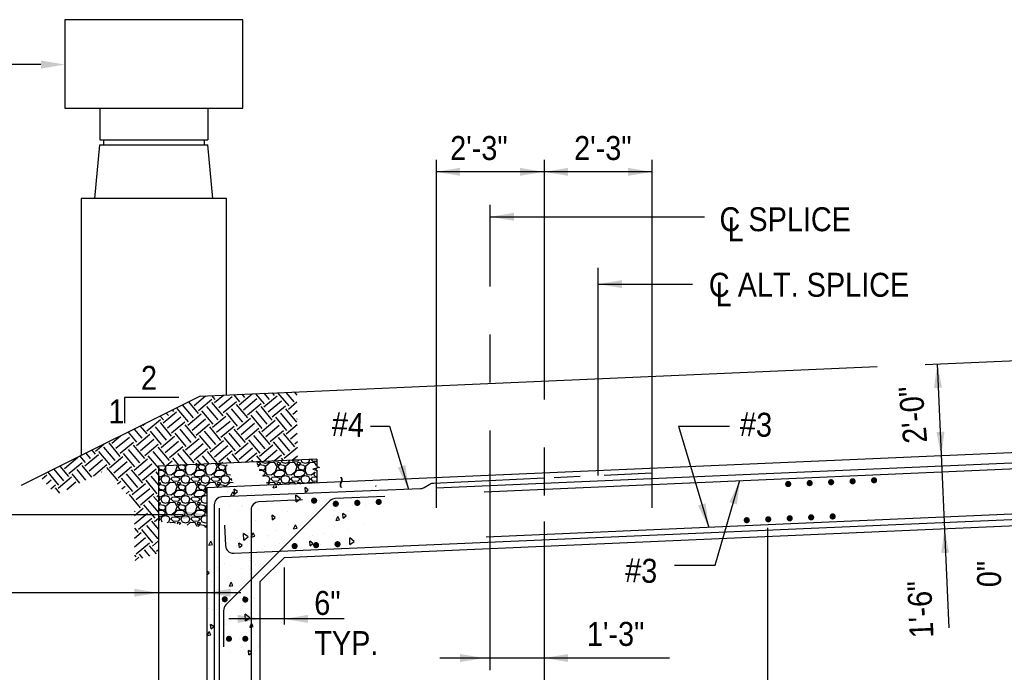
# Model space of a CAD drawing. Extents: x -485 to 3250, y 147 to 2833.
# Tile 3 of 34: x -65 to 428, y 690 to 1017. Entities that reach past the tile are written whole.
import ezdxf

# ---------------------------------------------------------------- set-up
doc = ezdxf.new("R2010")
doc.units = 0
doc.header["$LTSCALE"] = 96
doc.header["$MEASUREMENT"] = 0
doc.linetypes.add('CENTER', pattern=[2, 1.25, -0.25, 0.25, -0.25])
doc.linetypes.add('HIDDEN', pattern=[0.375, 0.25, -0.125])
doc.layers.get('0').update_dxf_attribs({"color": 2, "linetype": 'CONTINUOUS'})
for name, color, linetype in [('101', 1, 'CONTINUOUS'), ('102', 2, 'CONTINUOUS'), ('103', 2, 'CONTINUOUS'), ('104', 4, 'CONTINUOUS'), ('105', 5, 'CONTINUOUS'), ('TEXT', 2, 'CONTINUOUS')]:
    doc.layers.add(name, color=color, linetype=linetype)
doc.styles.add('SX-FRAC', font='SX-FRAC.shx', dxfattribs={"width": 0.9, "height": 1.322835})

# ---------------------------------------------------------------- blocks, each defined once
blk = doc.blocks.new('*X12')
at = {"color": 0}
for p, q in [((676.29, 759.02), (681.87, 752.36)), ((680.42, 759.2), (684.38, 754.47)), ((684.55, 759.38), (685.94, 757.72)), ((631.63, 754.38), (636.51, 748.57)), ((634.54, 752.62), (640.28, 757.44)), ((636.64, 750.11), (643.35, 755.73)), ((643.21, 754.19), (648.84, 747.49)), ((643.23, 757.57), (644.89, 755.6)), ((644.75, 754.06), (649.26, 757.84)), ((646.86, 751.54), (653.57, 757.17)), ((647.36, 757.75), (647.4, 757.71)), ((648.97, 749.03), (655.67, 754.65)), ((654.25, 758.05), (657.22, 754.52)), ((657.08, 752.98), (663.62, 758.46)), ((658.38, 758.23), (659.73, 756.63)), ((659.19, 750.46), (665.89, 756.09)), ((665.27, 758.53), (669.54, 753.44)), ((669.4, 758.71), (672.06, 755.55)), ((669.41, 751.9), (676.11, 757.52)), ((671.52, 749.39), (678.22, 755.01)), ((673.53, 758.9), (674.57, 757.66)), ((681.74, 750.82), (685.98, 754.38)), ((619.02, 743.89), (625.72, 749.51)), ((623.58, 750.36), (624.18, 749.64)), ((625.86, 751.05), (631.48, 744.35)), ((628.61, 752.87), (634, 746.46)), ((638.19, 749.97), (643.81, 743.27)), ((640.7, 752.08), (646.32, 745.38)), ((653.03, 751), (658.65, 744.3)), ((655.54, 753.11), (661.16, 746.41)), ((661.3, 747.95), (668, 753.57)), ((665.35, 749.92), (670.98, 743.22)), ((667.87, 752.03), (673.49, 745.33)), ((673.63, 746.87), (680.33, 752.5)), ((680.19, 750.95), (685.82, 744.25)), ((683.84, 748.31), (686.02, 750.13)), ((610.91, 739.94), (617.61, 745.56)), ((617.55, 747.34), (619.15, 745.43)), ((620.57, 748.85), (621.67, 747.54)), ((621.13, 741.37), (627.83, 747)), ((623.24, 738.86), (629.94, 744.48)), ((631.35, 742.81), (638.05, 748.43)), ((633.46, 740.29), (640.16, 745.92)), ((643.67, 741.73), (650.38, 747.35)), ((645.78, 739.21), (652.49, 744.84)), ((650.51, 748.89), (656.14, 742.19)), ((656, 740.65), (662.7, 746.27)), ((662.84, 747.82), (668.46, 741.11)), ((668.33, 739.57), (675.03, 745.2)), ((675.17, 746.74), (680.79, 740.03)), ((677.68, 748.85), (683.3, 742.14)), ((685.95, 745.79), (686.06, 745.88)), ((601.45, 739.3), (605.75, 734.18)), ((604.47, 740.8), (608.26, 736.29)), ((607.49, 742.31), (610.78, 738.4)), ((608.8, 742.45), (610.33, 743.73)), ((612.45, 739.8), (618.08, 733.1)), ((614.97, 741.91), (620.59, 735.21)), ((617.48, 744.02), (623.1, 737.32)), ((627.29, 740.83), (632.92, 734.13)), ((629.81, 742.94), (635.43, 736.24)), ((635.57, 737.78), (642.27, 743.4)), ((639.62, 739.75), (645.24, 733.05)), ((642.13, 741.86), (647.76, 735.16)), ((647.89, 736.7), (654.6, 742.33)), ((654.46, 740.78), (660.09, 734.08)), ((658.11, 738.14), (664.81, 743.76)), ((660.22, 735.62), (666.92, 741.25)), ((666.79, 739.71), (672.41, 733)), ((670.44, 737.06), (677.14, 742.68)), ((672.55, 734.54), (679.25, 740.17)), ((680.66, 738.49), (686.09, 743.05)), ((593.29, 733.72), (597.7, 737.42)), ((593.41, 735.27), (593.42, 735.26)), ((595.4, 731.2), (602.1, 736.83)), ((605.61, 732.64), (612.32, 738.26)), ((607.72, 730.12), (614.43, 735.75)), ((617.94, 731.56), (624.64, 737.18)), ((620.05, 729.04), (626.75, 734.67)), ((624.78, 738.72), (630.4, 732.02)), ((630.27, 730.48), (636.97, 736.1)), ((637.11, 737.64), (642.73, 730.94)), ((642.6, 729.4), (649.3, 735.03)), ((649.43, 736.57), (655.06, 729.86)), ((651.95, 738.68), (657.57, 731.97)), ((661.76, 735.49), (667.39, 728.79)), ((664.27, 737.6), (669.9, 730.89)), ((674.09, 734.41), (679.71, 727.71)), ((676.6, 736.52), (682.23, 729.82)), ((679.12, 738.63), (684.74, 731.92)), ((682.77, 735.98), (686.13, 738.81)), ((684.87, 733.47), (686.18, 734.56)), ((583.35, 730.24), (585.04, 728.23)), ((585.18, 729.77), (589.28, 733.21)), ((586.72, 729.63), (592.34, 722.93)), ((589.23, 731.74), (594.86, 725.04)), ((591.75, 733.85), (597.37, 727.15)), ((597.51, 728.69), (604.21, 734.31)), ((601.56, 730.66), (607.18, 723.96)), ((604.07, 732.77), (609.7, 726.07)), ((609.83, 727.61), (616.54, 733.23)), ((613.89, 729.58), (619.51, 722.88)), ((616.4, 731.69), (622.03, 724.99)), ((622.16, 726.53), (628.86, 732.16)), ((628.73, 730.61), (634.35, 723.91)), ((632.38, 727.97), (639.08, 733.59)), ((634.49, 725.45), (641.19, 731.08)), ((641.06, 729.54), (646.04, 723.59)), ((644.71, 726.89), (651.41, 732.51)), ((646.81, 724.37), (653.52, 730)), ((654.92, 728.32), (661.63, 733.95)), ((657.03, 725.81), (663.74, 731.43)), ((667.25, 727.24), (673.95, 732.87)), ((669.36, 724.73), (676.06, 730.35)), ((679.58, 726.17), (686.21, 731.73)), ((569.66, 721.03), (576.37, 726.66)), ((577.32, 727.23), (580.02, 724.01)), ((579.88, 722.47), (586.58, 728.09)), ((580.33, 728.73), (582.53, 726.12)), ((581.99, 719.95), (588.69, 725.58)), ((592.21, 721.39), (598.91, 727.01)), ((594.32, 718.87), (601.02, 724.5)), ((599.05, 728.55), (604.67, 721.85)), ((604.54, 720.31), (611.24, 725.93)), ((611.37, 727.47), (616.66, 721.18)), ((620.74, 722.49), (623.57, 724.86)), ((623.7, 726.4), (626.76, 722.75)), ((626.21, 728.51), (630.89, 722.93)), ((636.03, 725.32), (637.78, 723.23)), ((638.54, 727.43), (641.91, 723.41)), ((650.87, 726.35), (652.93, 723.89)), ((653.38, 728.46), (657.06, 724.07)), ((660.23, 724.21), (665.84, 728.92)), ((663.2, 725.27), (663.95, 724.37)), ((665.71, 727.38), (668.08, 724.55)), ((674.59, 724.84), (678.17, 727.84)), ((678.04, 726.3), (679.1, 725.03)), ((683.57, 725.23), (686.25, 727.48)), ((564.24, 720.69), (569.12, 714.87)), ((567.26, 722.2), (571.64, 716.98)), ((571.77, 718.52), (578.48, 724.14)), ((575.83, 720.49), (580.22, 715.26)), ((578.34, 722.6), (583.23, 716.77)), ((584.1, 717.44), (590.8, 723.06)), ((590.67, 721.52), (596.29, 714.82)), ((596.43, 716.36), (603.13, 721.99)), ((602.99, 720.44), (608.62, 713.74)), ((606.65, 717.8), (613.35, 723.42)), ((608.75, 715.28), (615.46, 720.91)), ((635.1, 723.11), (635.89, 723.78)), ((648.36, 724.24), (648.8, 723.71)), ((685.51, 722.58), (686.29, 723.23)), ((558.48, 715.93), (560.85, 717.92)), ((559.21, 718.17), (559.31, 718.06)), ((560.61, 713.44), (562.96, 715.41)), ((561.22, 719.18), (566.61, 712.76)), ((566.48, 711.22), (573.18, 716.84)), ((573.31, 718.38), (577.2, 713.75)), ((588.15, 719.41), (588.26, 719.28)), ((596.23, 713.34), (597.83, 714.68)), ((597.97, 716.23), (603.59, 709.52)), ((600.48, 718.33), (606.11, 711.63)), ((610.3, 715.15), (615.92, 708.44)), ((612.81, 717.26), (616.66, 712.67)), ((615.32, 719.37), (616.66, 717.77)), ((562.74, 710.94), (565.07, 712.89)), ((564.93, 711.35), (567.14, 708.72)), ((570.77, 710.54), (575.29, 714.33)), ((598.4, 710.87), (599.94, 712.17)), ((603.46, 707.98), (610.16, 713.61)), ((605.57, 705.47), (612.27, 711.09)), ((600.56, 708.41), (602.05, 709.66)), ((601.92, 708.12), (607.54, 701.41)), ((607.68, 702.95), (614.38, 708.58)), ((611.73, 704.93), (616.66, 699.06)), ((614.24, 707.04), (616.66, 704.16)), ((615.78, 706.9), (616.66, 707.64)), ((604.66, 697.57), (609.08, 701.28)), ((609.22, 702.82), (614.84, 696.12)), ((604.66, 699.74), (605.03, 699.3)), ((604.66, 693.28), (611.19, 698.77)), ((606.6, 690.63), (613.3, 696.25)), ((614.71, 694.58), (616.66, 696.21)), ((604.66, 691.24), (606.46, 689.09)), ((608.14, 690.49), (613.76, 683.79)), ((610.65, 692.6), (616.28, 685.9)), ((613.17, 694.71), (616.66, 690.55)), ((604.66, 686.14), (608, 688.95)), ((604.66, 681.86), (610.11, 686.44)), ((605.52, 678.3), (612.22, 683.92)), ((609.57, 680.27), (612.11, 677.25)), ((612.09, 682.38), (615.5, 678.31)), ((613.63, 682.25), (616.66, 684.79)), ((615.74, 679.74), (616.66, 680.51)), ((604.66, 677.62), (605.38, 676.76)), ((605.01, 675.01), (606.92, 676.62)), ((607.06, 678.17), (608.72, 676.18))]:
    blk.add_line(p, q, dxfattribs=at)
blk = doc.blocks.new('*X21')
at = {"color": 0}
for p, q in [((651.44, 709.82), (651.44, 709.82)), ((654.82, 708.71), (654.62, 710.95)), ((656.2, 709.87), (654.62, 710.95)), ((654.82, 708.71), (656.2, 709.87)), ((674.11, 711.74), (674.59, 712.83)), ((674.11, 711.74), (675.87, 712.08)), ((675.87, 712.08), (675.49, 712.86)), ((690.26, 709.58), (690.07, 711.83)), ((691.64, 710.74), (690.07, 711.82)), ((690.26, 709.58), (691.64, 710.74)), ((690.63, 712.54), (690.63, 712.54)), ((692.21, 711.29), (692.21, 711.29)), ((713.64, 710.29), (713.64, 710.29)), ((721.01, 713.66), (721.01, 713.66)), ((723.61, 710.68), (723.61, 710.68)), ((725.55, 712.31), (725.51, 712.7)), ((725.64, 712.61), (725.51, 712.7)), ((652.9, 707.62), (653.82, 709.67)), ((652.9, 707.62), (654.67, 707.96)), ((654.67, 707.96), (653.82, 709.67)), ((663.42, 708.92), (663.42, 708.92)), ((674.4, 707.26), (674.4, 707.26)), ((674.93, 708.12), (674.93, 708.12)), ((685.51, 704.64), (685.44, 708.01)), ((687.69, 706.23), (685.44, 708.01)), ((685.51, 704.64), (687.69, 706.23)), ((687.6, 705.28), (687.6, 705.28)), ((697.44, 705.23), (697.44, 705.23)), ((700.76, 705.62), (700.76, 705.62)), ((701.98, 706.43), (701.98, 706.43)), ((716.4, 707.65), (716.4, 707.65)), ((644.39, 701.7), (644.39, 701.7)), ((644.76, 701.43), (644.76, 701.43)), ((652.08, 703.05), (652.08, 703.05)), ((656.84, 700.33), (656.84, 700.33)), ((658.24, 702.5), (658.24, 702.5)), ((658.81, 702.91), (658.81, 702.91)), ((666.58, 700.75), (666.58, 700.75)), ((673.18, 704.07), (673.18, 704.07)), ((681.21, 699.94), (681.21, 699.94)), ((682.11, 701.43), (682.11, 701.43)), ((693.44, 703.99), (693.44, 703.99)), ((704.14, 702.39), (704.14, 702.39)), ((711.81, 699.83), (711.81, 699.83)), ((713.88, 702.82), (713.88, 702.82)), ((720.44, 702.97), (720.44, 702.97)), ((642.04, 697.44), (642.04, 697.44)), ((663.13, 697.27), (663.13, 697.27)), ((665.05, 695.18), (665.05, 695.18)), ((666.21, 694.97), (666.21, 694.97)), ((673.72, 695.7), (673.52, 697.94)), ((675.1, 696.86), (673.52, 697.94)), ((673.72, 695.7), (675.1, 696.86)), ((695, 697.34), (695, 697.34)), ((704.24, 697.91), (704.24, 697.91)), ((705.53, 695.32), (706.45, 697.37)), ((705.53, 695.32), (707.3, 695.66)), ((707.3, 695.66), (706.45, 697.37)), ((709.16, 696.57), (708.97, 698.81)), ((710.54, 697.73), (708.97, 698.81)), ((709.16, 696.57), (710.54, 697.73)), ((648.84, 690.12), (648.84, 690.12)), ((675.97, 690.12), (675.97, 690.12)), ((681.64, 693.15), (681.64, 693.15)), ((684.33, 691.2), (685.24, 693.25)), ((684.33, 691.2), (686.1, 691.54)), ((686.1, 691.54), (685.24, 693.25)), ((688.01, 692.62), (688.01, 692.62)), ((688.96, 694.77), (688.96, 694.77)), ((690.39, 691.33), (690.39, 691.33)), ((704.76, 692.49), (704.76, 692.49)), ((711.05, 690.59), (711.05, 690.59)), ((719.18, 693.7), (719.18, 693.7)), ((646.59, 685.83), (646.59, 685.83)), ((647.18, 687.75), (647.18, 687.75)), ((651.32, 686.43), (651.32, 686.43)), ((656.33, 686.26), (656.33, 686.26)), ((659.36, 685.51), (659.29, 688.88)), ((661.54, 687.1), (659.29, 688.88)), ((659.36, 685.51), (661.54, 687.1)), ((661.6, 688.97), (661.6, 688.97)), ((663.12, 687.07), (664.04, 689.13)), ((663.12, 687.07), (664.89, 687.42)), ((664.89, 687.42), (664.04, 689.13)), ((671.85, 687.86), (671.85, 687.86)), ((671.86, 686.94), (671.86, 686.94)), ((693.89, 687.9), (693.89, 687.9)), ((694.81, 685.3), (694.81, 685.3)), ((700, 688.99), (700, 688.99)), ((703.63, 688.32), (703.63, 688.32)), ((712.5, 683.28), (712.43, 686.65)), ((714.68, 684.87), (712.43, 686.65)), ((641.92, 682.95), (642.84, 685.01)), ((641.92, 682.95), (643.69, 683.3)), ((643.69, 683.3), (642.84, 685.01)), ((655.65, 682.8), (655.65, 682.8)), ((657.17, 681.82), (656.97, 684.06)), ((658.55, 682.97), (656.97, 684.06)), ((657.17, 681.82), (658.55, 682.97)), ((668.99, 681.03), (668.99, 681.03)), ((669.84, 682.3), (669.84, 682.3)), ((677.16, 683.92), (677.16, 683.92)), ((678.65, 680.54), (678.65, 680.54)), ((692.62, 682.69), (692.42, 684.93)), ((694, 683.84), (692.42, 684.93)), ((692.62, 682.69), (694, 683.84)), ((697.79, 683.4), (697.79, 683.4)), ((712.5, 683.28), (714.68, 684.87)), ((662.45, 675.48), (662.45, 675.48)), ((678.76, 676.17), (678.76, 676.17)), ((688.2, 678.14), (688.2, 678.14)), ((693.18, 677.39), (693.18, 677.39)), ((701.62, 677.98), (701.62, 677.98)), ((707.55, 678.54), (707.55, 678.54)), ((646.09, 671.76), (646.09, 671.76)), ((649.96, 673.8), (649.96, 673.8)), ((658.03, 671.46), (658.03, 671.46)), ((661.61, 672.44), (661.61, 672.44)), ((664.38, 675.02), (664.38, 675.02)), ((665.36, 673.08), (665.36, 673.08)), ((642, 669.09), (640.81, 669.91)), ((640.81, 668.09), (642, 669.09)), ((646.22, 670.19), (646.22, 670.19)), ((669.26, 668.16), (669.26, 668.16)), ((642.99, 664.71), (642.99, 664.71)), ((646.23, 660.61), (646.23, 660.61)), ((652.14, 662.41), (653.06, 664.46)), ((652.14, 662.41), (653.91, 662.75)), ((653.02, 662.87), (653.02, 662.87)), ((653.91, 662.75), (653.06, 664.46)), ((653.55, 662.23), (653.55, 662.23)), ((667.17, 661.07), (667.17, 661.07)), ((651.36, 657.95), (651.36, 657.95)), ((652.75, 659.86), (652.75, 659.86)), ((659.52, 654.92), (659.33, 657.16)), ((660.9, 656.07), (659.33, 657.16)), ((659.52, 654.92), (660.9, 656.08)), ((659.83, 655.55), (659.83, 655.55)), ((664.6, 656.45), (664.6, 656.45)), ((641.75, 651.39), (641.75, 651.39)), ((643.67, 650.8), (643.67, 650.8)), ((645.77, 650.76), (645.77, 650.76)), ((655.54, 645.91), (655.54, 645.91)), ((660.2, 645.02), (660.13, 648.39)), ((662.37, 646.61), (660.13, 648.39)), ((660.2, 645.02), (662.37, 646.61)), ((666.63, 648.23), (666.63, 648.23)), ((641.12, 643.45), (641.12, 643.45)), ((641.16, 644.76), (641.16, 644.76)), ((642.98, 641.03), (642.78, 643.28)), ((644.36, 642.19), (642.78, 643.27)), ((642.98, 641.03), (644.36, 642.19)), ((650.47, 643.48), (650.47, 643.48)), ((652.79, 645.61), (652.79, 645.61)), ((662.36, 641.86), (663.01, 643.32)), ((662.36, 641.86), (663.01, 641.99)), ((663.01, 643.32), (663.28, 643.92)), ((663.01, 641.99), (664.13, 642.21)), ((663.15, 644.41), (663.15, 644.41)), ((664.13, 642.21), (663.28, 643.92)), ((641.16, 637.74), (642.08, 639.8)), ((641.16, 637.74), (642.93, 638.09)), ((642.93, 638.09), (642.08, 639.8)), ((648.56, 636.82), (648.56, 636.82)), ((657.28, 636.16), (657.28, 636.16)), ((640.99, 634.76), (640.99, 634.76)), ((641.07, 631.09), (641.07, 631.09)), ((658.32, 631.96), (658.32, 631.96)), ((666.82, 632.26), (666.82, 632.26)), ((643.95, 630.81), (643.95, 630.81)), ((652.9, 629.92), (652.9, 629.92)), ((659.5, 630.64), (659.5, 630.64)), ((661.88, 628.02), (661.68, 630.26)), ((663.01, 629.35), (661.68, 630.26)), ((661.88, 628.02), (663.01, 628.97)), ((662.64, 630.34), (662.64, 630.34)), ((663.26, 629.18), (663.01, 629.35)), ((663.01, 628.97), (663.26, 629.18)), ((664.08, 628.84), (664.08, 628.84))]:
    blk.add_line(p, q, dxfattribs=at)
blk = doc.blocks.new('*X27')
at = {"color": 0}
for p, q in [((576.7, 1686.7), (576.49, 1686.49)), ((576.49, 1685.76), (577, 1685)), ((580.01, 1686.19), (579.29, 1686.82)), ((579.5, 1684.7), (580, 1685.6)), ((580.1, 1686.3), (580, 1684.2)), ((580, 1685.6), (580, 1686.2)), ((580.74, 1686.88), (580.1, 1686.3)), ((585.1, 1683.9), (585.9, 1686.4)), ((585.91, 1686.4), (585.5, 1687.09)), ((586.19, 1687.12), (586.2, 1687.1)), ((587.16, 1687.16), (586.2, 1686.2)), ((586.2, 1687.1), (586.22, 1687.12)), ((586.2, 1686.2), (587, 1685)), ((589.21, 1686.9), (587.44, 1687.17)), ((590.01, 1686.19), (589.21, 1686.89)), ((589.5, 1684.7), (590, 1685.6)), ((590.1, 1686.3), (590, 1684.2)), ((590, 1685.6), (590, 1686.2)), ((591.24, 1687.34), (590.1, 1686.3)), ((595.1, 1683.9), (595.9, 1686.4)), ((595.91, 1686.4), (595.24, 1687.51)), ((596.02, 1687.55), (596.2, 1687.1)), ((596.2, 1687.1), (597.01, 1687.59)), ((597.2, 1687.2), (596.2, 1686.2)), ((596.2, 1686.2), (597, 1685)), ((599.21, 1686.9), (597.21, 1687.2)), ((600.01, 1686.19), (599.21, 1686.89)), ((599.5, 1684.7), (600, 1685.6)), ((600.1, 1686.3), (600, 1684.2)), ((600, 1685.6), (600, 1686.2)), ((601.74, 1687.8), (600.1, 1686.3)), ((605.91, 1686.4), (604.98, 1687.94)), ((605.1, 1683.9), (605.9, 1686.4)), ((605.85, 1687.97), (606.2, 1687.1)), ((606.2, 1687.1), (607.7, 1688)), ((607.2, 1687.2), (606.2, 1686.2)), ((606.2, 1686.2), (607, 1685)), ((609.21, 1686.9), (607.21, 1687.2)), ((607.7, 1688), (607.56, 1688.05)), ((610.01, 1686.19), (609.21, 1686.89)), ((609.5, 1684.7), (610, 1685.6)), ((609.81, 1688.15), (609.99, 1688.09)), ((610.1, 1686.3), (610, 1684.2)), ((610, 1685.6), (610, 1686.2)), ((610.01, 1688.09), (610.25, 1688.17)), ((610.94, 1687.06), (610.1, 1686.3)), ((576.49, 1684.5), (578.6, 1684.5)), ((577.39, 1681.12), (576.49, 1681.19)), ((577.1, 1680.5), (576.49, 1680.66)), ((577, 1685), (579.5, 1684.7)), ((579.51, 1682.19), (577.41, 1681.09)), ((577.8, 1680), (578.4, 1681.4)), ((578.4, 1681.4), (580, 1681.9)), ((578.6, 1684.52), (579.9, 1683.62)), ((579.9, 1683.6), (579.5, 1682.2)), ((579.99, 1684.21), (580.79, 1682.31)), ((580, 1681.9), (581.6, 1681.3)), ((580.79, 1682.29), (582.89, 1682.19)), ((581.6, 1681.3), (582.2, 1680)), ((582.9, 1682.22), (585.1, 1683.92)), ((582.9, 1680), (583.2, 1680.8)), ((585.11, 1680.99), (583.21, 1680.79)), ((584.2, 1682.5), (586, 1684.5)), ((584.91, 1681.3), (584.21, 1682.5)), ((587.39, 1681.12), (584.89, 1681.32)), ((587.1, 1680.5), (585.1, 1681)), ((586, 1684.5), (588.6, 1684.5)), ((587, 1685), (589.5, 1684.7)), ((589.51, 1682.19), (587.41, 1681.09)), ((587.8, 1680), (588.4, 1681.4)), ((588.4, 1681.4), (590, 1681.9)), ((588.6, 1684.52), (589.9, 1683.62)), ((589.9, 1683.6), (589.5, 1682.2)), ((589.99, 1684.21), (590.79, 1682.31)), ((590, 1681.9), (591.6, 1681.3)), ((590.79, 1682.29), (592.89, 1682.19)), ((591.6, 1681.3), (592.2, 1680)), ((592.9, 1682.22), (595.1, 1683.92)), ((592.9, 1680), (593.2, 1680.8)), ((595.11, 1680.99), (593.21, 1680.79)), ((594.2, 1682.5), (596, 1684.5)), ((594.91, 1681.3), (594.21, 1682.5)), ((597.39, 1681.12), (594.89, 1681.32)), ((597.1, 1680.5), (595.1, 1681)), ((596, 1684.5), (598.6, 1684.5)), ((597, 1685), (599.5, 1684.7)), ((599.51, 1682.19), (597.41, 1681.09)), ((597.8, 1680), (598.4, 1681.4)), ((598.4, 1681.4), (600, 1681.9)), ((598.6, 1684.52), (599.9, 1683.62)), ((599.9, 1683.6), (599.5, 1682.2)), ((599.99, 1684.21), (600.79, 1682.31)), ((600, 1681.9), (601.6, 1681.3)), ((600.79, 1682.29), (602.89, 1682.19)), ((601.6, 1681.3), (602.2, 1680)), ((602.9, 1682.22), (605.1, 1683.92)), ((602.9, 1680), (603.2, 1680.8)), ((605.11, 1680.99), (603.21, 1680.79)), ((604.2, 1682.5), (606, 1684.5)), ((604.91, 1681.3), (604.21, 1682.5)), ((607.39, 1681.12), (604.89, 1681.32)), ((607.1, 1680.5), (605.1, 1681)), ((606, 1684.5), (608.6, 1684.5)), ((607, 1685), (609.5, 1684.7)), ((609.51, 1682.19), (607.41, 1681.09)), ((607.8, 1680), (608.4, 1681.4)), ((608.4, 1681.4), (610, 1681.9)), ((608.6, 1684.52), (609.9, 1683.62)), ((609.9, 1683.6), (609.5, 1682.2)), ((609.99, 1684.21), (610.79, 1682.31)), ((610, 1681.9), (611.6, 1681.3)), ((610.79, 1682.29), (612.53, 1682.21)), ((611.6, 1681.3), (612.2, 1680)), ((577.2, 1680), (576.49, 1679.21)), ((576.5, 1678.39), (576.49, 1678.39)), ((576.49, 1677.28), (577.7, 1678)), ((577.2, 1677.2), (576.49, 1676.49)), ((576.49, 1675.76), (577, 1675)), ((577.7, 1678), (576.5, 1678.4)), ((577.2, 1680), (577.1, 1680.5)), ((579.21, 1676.9), (577.21, 1677.2)), ((577.69, 1680), (578.29, 1678.6)), ((578.29, 1678.59), (579.99, 1678.09)), ((580.01, 1676.19), (579.21, 1676.89)), ((580.1, 1676.3), (580, 1674.2)), ((580, 1675.6), (580, 1676.2)), ((580.01, 1678.09), (581.71, 1678.59)), ((582.4, 1678.4), (580.1, 1676.3)), ((581.7, 1678.6), (582.2, 1680)), ((584.8, 1678.19), (582.4, 1678.39)), ((584, 1678.82), (582.9, 1680.02)), ((586.29, 1679.01), (583.99, 1678.81)), ((585.91, 1676.4), (584.81, 1678.2)), ((585.1, 1673.9), (585.9, 1676.4)), ((586.5, 1678.39), (585.8, 1678.09)), ((585.8, 1678.1), (586.2, 1677.1)), ((586.2, 1677.1), (587.7, 1678)), ((587.2, 1677.2), (586.2, 1676.2)), ((586.2, 1676.2), (587, 1675)), ((587.2, 1680), (586.3, 1679)), ((587.7, 1678), (586.5, 1678.4)), ((587.2, 1680), (587.1, 1680.5)), ((589.21, 1676.9), (587.21, 1677.2)), ((587.69, 1680), (588.29, 1678.6)), ((588.29, 1678.59), (589.99, 1678.09)), ((590.01, 1676.19), (589.21, 1676.89)), ((590.1, 1676.3), (590, 1674.2)), ((590, 1675.6), (590, 1676.2)), ((590.01, 1678.09), (591.71, 1678.59)), ((592.4, 1678.4), (590.1, 1676.3)), ((591.7, 1678.6), (592.2, 1680)), ((594.8, 1678.19), (592.4, 1678.39)), ((594, 1678.82), (592.9, 1680.02)), ((596.29, 1679.01), (593.99, 1678.81)), ((595.91, 1676.4), (594.81, 1678.2)), ((595.1, 1673.9), (595.9, 1676.4)), ((596.5, 1678.39), (595.8, 1678.09)), ((595.8, 1678.1), (596.2, 1677.1)), ((596.2, 1677.1), (597.7, 1678)), ((597.2, 1677.2), (596.2, 1676.2)), ((596.2, 1676.2), (597, 1675)), ((597.2, 1680), (596.3, 1679)), ((597.7, 1678), (596.5, 1678.4)), ((597.2, 1680), (597.1, 1680.5)), ((599.21, 1676.9), (597.21, 1677.2)), ((597.69, 1680), (598.29, 1678.6)), ((598.29, 1678.59), (599.99, 1678.09)), ((600.01, 1676.19), (599.21, 1676.89)), ((600.1, 1676.3), (600, 1674.2)), ((600, 1675.6), (600, 1676.2)), ((600.01, 1678.09), (601.71, 1678.59)), ((602.4, 1678.4), (600.1, 1676.3)), ((601.7, 1678.6), (602.2, 1680)), ((604.8, 1678.19), (602.4, 1678.39)), ((604, 1678.82), (602.9, 1680.02)), ((606.29, 1679.01), (603.99, 1678.81)), ((605.91, 1676.4), (604.81, 1678.2)), ((605.74, 1675.88), (605.9, 1676.4)), ((606.5, 1678.39), (605.8, 1678.09)), ((605.8, 1678.1), (606.2, 1677.1)), ((606.2, 1677.1), (607.7, 1678)), ((607.2, 1677.2), (606.2, 1676.2)), ((606.2, 1676.2), (606.39, 1675.91)), ((607.2, 1680), (606.3, 1679)), ((607.7, 1678), (606.5, 1678.4)), ((607.2, 1680), (607.1, 1680.5)), ((609.21, 1676.9), (607.21, 1677.2)), ((607.69, 1680), (608.29, 1678.6)), ((608.29, 1678.59), (609.99, 1678.09)), ((610.01, 1676.19), (609.21, 1676.89)), ((610, 1676.07), (610, 1676.2)), ((610.01, 1678.09), (611.71, 1678.59)), ((610.1, 1676.3), (610.09, 1676.07)), ((612.4, 1678.4), (610.1, 1676.3)), ((611.7, 1678.6), (612.2, 1680)), ((613.81, 1678.27), (612.4, 1678.39)), ((612.9, 1680), (613.09, 1680.5)), ((613.43, 1679.44), (612.9, 1680.02)), ((576.49, 1674.5), (578.6, 1674.5)), ((577.39, 1671.12), (576.49, 1671.19)), ((577, 1675), (579.5, 1674.7)), ((579.51, 1672.19), (577.41, 1671.09)), ((577.8, 1670), (578.4, 1671.4)), ((578.4, 1671.4), (580, 1671.9)), ((578.6, 1674.52), (579.9, 1673.62)), ((579.5, 1674.7), (580, 1675.6)), ((579.9, 1673.6), (579.5, 1672.2)), ((579.99, 1674.21), (580.79, 1672.31)), ((580, 1671.9), (581.6, 1671.3)), ((580.79, 1672.3), (582.89, 1672.2)), ((581.6, 1671.3), (582.2, 1670)), ((582.9, 1672.22), (585.1, 1673.92)), ((582.9, 1670), (583.2, 1670.8)), ((585.11, 1670.99), (583.21, 1670.79)), ((584.2, 1672.5), (586, 1674.5)), ((584.91, 1671.3), (584.21, 1672.5)), ((587.39, 1671.12), (584.89, 1671.32)), ((587.1, 1670.5), (585.1, 1671)), ((586, 1674.5), (588.6, 1674.5)), ((587, 1675), (589.5, 1674.7)), ((589.51, 1672.19), (587.41, 1671.09)), ((587.8, 1670), (588.4, 1671.4)), ((588.4, 1671.4), (590, 1671.9)), ((588.6, 1674.52), (589.9, 1673.62)), ((589.5, 1674.7), (590, 1675.6)), ((589.9, 1673.6), (589.5, 1672.2)), ((589.99, 1674.21), (590.79, 1672.31)), ((590, 1671.9), (591.6, 1671.3)), ((590.79, 1672.3), (592.89, 1672.2)), ((591.6, 1671.3), (592.2, 1670)), ((592.9, 1672.21), (595.1, 1673.91)), ((592.9, 1670), (593.2, 1670.8)), ((595.11, 1670.99), (593.21, 1670.79)), ((594.2, 1672.5), (596, 1674.5)), ((594.91, 1671.3), (594.21, 1672.5)), ((597.39, 1671.12), (594.89, 1671.32)), ((597.1, 1670.5), (595.1, 1671)), ((596, 1674.5), (598.6, 1674.5)), ((597, 1675), (599.5, 1674.7)), ((599.51, 1672.19), (597.41, 1671.09)), ((597.8, 1670), (598.4, 1671.4)), ((598.4, 1671.4), (600, 1671.9)), ((598.6, 1674.52), (599.9, 1673.62)), ((599.5, 1674.7), (600, 1675.6)), ((599.9, 1673.6), (599.5, 1672.2)), ((599.99, 1674.21), (600.64, 1672.66)), ((600, 1671.9), (600.64, 1671.66)), ((577.1, 1670.5), (576.49, 1670.66)), ((577.2, 1670), (576.49, 1669.21)), ((576.5, 1668.39), (576.49, 1668.39)), ((576.49, 1667.28), (577.7, 1668)), ((577.2, 1667.2), (576.49, 1666.49)), ((577.7, 1668), (576.5, 1668.4)), ((577.2, 1670), (577.1, 1670.5)), ((579.21, 1666.9), (577.21, 1667.2)), ((577.69, 1670), (578.29, 1668.6)), ((578.29, 1668.59), (579.99, 1668.09)), ((580.01, 1666.19), (579.21, 1666.89)), ((580.1, 1666.3), (580, 1664.2)), ((580, 1665.6), (580, 1666.2)), ((580.01, 1668.09), (581.71, 1668.59)), ((582.4, 1668.4), (580.1, 1666.3)), ((581.7, 1668.6), (582.2, 1670)), ((584.8, 1668.19), (582.4, 1668.39)), ((584, 1668.82), (582.9, 1670.02)), ((586.29, 1669.01), (583.99, 1668.81)), ((585.91, 1666.4), (584.81, 1668.2)), ((585.1, 1663.9), (585.9, 1666.4)), ((586.5, 1668.39), (585.8, 1668.09)), ((585.8, 1668.1), (586.2, 1667.1)), ((586.2, 1667.1), (587.7, 1668)), ((587.2, 1667.2), (586.2, 1666.2)), ((586.2, 1666.2), (587, 1665)), ((587.2, 1670), (586.3, 1669)), ((587.7, 1668), (586.5, 1668.4)), ((587.2, 1670), (587.1, 1670.5)), ((589.21, 1666.9), (587.21, 1667.2)), ((587.69, 1670), (588.29, 1668.6)), ((588.29, 1668.59), (589.99, 1668.09)), ((590.01, 1666.19), (589.21, 1666.89)), ((590.1, 1666.3), (590, 1664.2)), ((590, 1665.6), (590, 1666.2)), ((590.01, 1668.09), (591.71, 1668.59)), ((592.4, 1668.4), (590.1, 1666.3)), ((591.7, 1668.6), (592.2, 1670)), ((594.8, 1668.19), (592.4, 1668.39)), ((594, 1668.82), (592.9, 1670.02)), ((596.29, 1669.01), (593.99, 1668.81)), ((595.91, 1666.4), (594.81, 1668.2)), ((595.1, 1663.9), (595.9, 1666.4)), ((596.5, 1668.39), (595.8, 1668.09)), ((595.8, 1668.1), (596.2, 1667.1)), ((596.2, 1667.1), (597.7, 1668)), ((597.2, 1667.2), (596.2, 1666.2)), ((596.2, 1666.2), (597, 1665)), ((597.2, 1670), (596.3, 1669)), ((597.7, 1668), (596.5, 1668.4)), ((597.2, 1670), (597.1, 1670.5)), ((599.21, 1666.9), (597.21, 1667.2)), ((597.69, 1670), (598.29, 1668.6)), ((598.29, 1668.59), (599.99, 1668.09)), ((600.01, 1666.19), (599.21, 1666.89)), ((600.1, 1666.3), (600, 1664.2)), ((600, 1665.6), (600, 1666.2)), ((600.01, 1668.09), (600.64, 1668.28)), ((600.64, 1666.79), (600.1, 1666.3)), ((576.49, 1665.76), (577, 1665)), ((576.49, 1664.5), (578.6, 1664.5)), ((577.39, 1661.12), (576.49, 1661.19)), ((577, 1665), (579.5, 1664.7)), ((579.51, 1662.19), (577.41, 1661.09)), ((577.8, 1660), (578.4, 1661.4)), ((578.4, 1661.4), (580, 1661.9)), ((578.6, 1664.52), (579.9, 1663.62)), ((579.5, 1664.7), (580, 1665.6)), ((579.9, 1663.6), (579.5, 1662.2)), ((579.99, 1664.21), (580.79, 1662.31)), ((580, 1661.9), (581.6, 1661.3)), ((580.79, 1662.3), (582.89, 1662.2)), ((581.6, 1661.3), (582.2, 1660)), ((582.9, 1662.21), (585.1, 1663.91)), ((585.11, 1660.99), (583.21, 1660.79)), ((584.2, 1662.5), (586, 1664.5)), ((584.91, 1661.3), (584.21, 1662.5)), ((587.39, 1661.12), (584.89, 1661.32)), ((587.1, 1660.5), (585.1, 1661)), ((586, 1664.5), (588.6, 1664.5)), ((587, 1665), (589.5, 1664.7)), ((589.51, 1662.19), (587.41, 1661.09)), ((587.8, 1660), (588.4, 1661.4)), ((588.4, 1661.4), (590, 1661.9)), ((588.6, 1664.52), (589.9, 1663.62)), ((589.5, 1664.7), (590, 1665.6)), ((589.9, 1663.6), (589.5, 1662.2)), ((589.99, 1664.21), (590.79, 1662.31)), ((590, 1661.9), (591.6, 1661.3)), ((590.79, 1662.3), (592.89, 1662.2)), ((591.6, 1661.3), (592.2, 1660)), ((592.9, 1662.21), (595.1, 1663.91)), ((595.11, 1660.99), (593.21, 1660.79)), ((594.2, 1662.5), (596, 1664.5)), ((594.91, 1661.3), (594.21, 1662.5)), ((597.39, 1661.12), (594.89, 1661.32)), ((597.1, 1660.5), (595.1, 1661)), ((596, 1664.5), (598.6, 1664.5)), ((597, 1665), (599.5, 1664.7)), ((599.51, 1662.19), (597.41, 1661.09)), ((597.8, 1660), (598.4, 1661.4)), ((598.4, 1661.4), (600, 1661.9)), ((598.6, 1664.52), (599.9, 1663.62)), ((599.5, 1664.7), (600, 1665.6)), ((599.9, 1663.6), (599.5, 1662.2)), ((599.99, 1664.21), (600.64, 1662.66)), ((600, 1661.9), (600.64, 1661.66)), ((577.1, 1660.5), (576.49, 1660.66)), ((577.2, 1660), (576.49, 1659.21)), ((577.2, 1660), (577.1, 1660.5)), ((577.69, 1660), (578.24, 1658.72)), ((580.91, 1658.36), (581.71, 1658.59)), ((581.7, 1658.6), (582.2, 1660)), ((582.4, 1658.4), (582.17, 1658.19)), ((584.8, 1658.19), (582.4, 1658.39)), ((582.9, 1660), (583.2, 1660.8)), ((584, 1658.82), (582.9, 1660.02)), ((586.29, 1659.01), (583.99, 1658.81)), ((585.06, 1657.8), (584.81, 1658.2)), ((586.5, 1658.39), (585.8, 1658.09)), ((585.8, 1658.1), (585.97, 1657.68)), ((587.2, 1660), (586.3, 1659)), ((587.7, 1658), (586.5, 1658.4)), ((586.94, 1657.55), (587.7, 1658)), ((587.2, 1660), (587.1, 1660.5)), ((587.69, 1660), (588.29, 1658.6)), ((588.29, 1658.59), (589.99, 1658.09)), ((590.01, 1658.09), (591.71, 1658.59)), ((592.4, 1658.4), (590.89, 1657.02)), ((591.7, 1658.6), (592.2, 1660)), ((594.8, 1658.19), (592.4, 1658.39)), ((592.9, 1660), (593.2, 1660.8)), ((594, 1658.82), (592.9, 1660.02)), ((596.29, 1659.01), (593.99, 1658.81)), ((595.91, 1656.4), (594.81, 1658.2)), ((596.5, 1658.39), (595.8, 1658.09)), ((595.8, 1658.1), (596.2, 1657.1)), ((595.88, 1656.34), (595.9, 1656.4)), ((596.2, 1657.1), (597.7, 1658)), ((597.2, 1657.2), (596.29, 1656.29)), ((597.2, 1660), (596.3, 1659)), ((597.7, 1658), (596.5, 1658.4)), ((597.2, 1660), (597.1, 1660.5)), ((599.21, 1656.9), (597.21, 1657.2)), ((597.69, 1660), (598.29, 1658.6)), ((598.29, 1658.59), (599.99, 1658.09)), ((600.01, 1656.19), (599.21, 1656.89)), ((600, 1655.79), (600, 1656.2)), ((600.01, 1658.09), (600.64, 1658.28)), ((600.1, 1656.3), (600.07, 1655.78)), ((600.64, 1656.79), (600.1, 1656.3))]:
    blk.add_line(p, q, dxfattribs=at)
blk = doc.blocks.new('*X26')
at = {"color": 0}
for p, q in [((626.5, 1688.39), (625.8, 1688.09)), ((625.8, 1688.1), (626.2, 1687.1)), ((625.89, 1686.36), (625.9, 1686.4)), ((626.2, 1687.1), (627.7, 1688)), ((627.2, 1687.2), (626.2, 1686.2)), ((627.7, 1688), (626.5, 1688.4)), ((629.21, 1686.9), (627.21, 1687.2)), ((628.15, 1688.95), (628.29, 1688.6)), ((628.29, 1688.59), (629.99, 1688.09)), ((630.01, 1686.18), (629.21, 1686.88)), ((629.5, 1684.7), (630, 1685.6)), ((630.1, 1686.3), (630, 1684.2)), ((630, 1685.6), (630, 1686.2)), ((630.01, 1688.09), (631.71, 1688.59)), ((632.4, 1688.4), (630.1, 1686.3)), ((631.7, 1688.6), (631.88, 1689.11)), ((634.8, 1688.19), (632.4, 1688.39)), ((634, 1688.82), (633.66, 1689.19)), ((636.29, 1689.01), (633.99, 1688.81)), ((635.91, 1686.4), (634.81, 1688.2)), ((635.1, 1683.9), (635.9, 1686.4)), ((636.5, 1688.39), (635.8, 1688.09)), ((635.8, 1688.1), (636.2, 1687.1)), ((636.2, 1687.1), (637.7, 1688)), ((637.2, 1687.2), (636.2, 1686.2)), ((636.2, 1686.2), (637, 1685)), ((636.59, 1689.32), (636.3, 1689)), ((637.7, 1688), (636.5, 1688.4)), ((639.21, 1686.9), (637.21, 1687.2)), ((637.96, 1689.38), (638.29, 1688.6)), ((638.29, 1688.59), (639.99, 1688.09)), ((640.01, 1686.18), (639.21, 1686.88)), ((639.5, 1684.7), (640, 1685.6)), ((640.1, 1686.3), (640, 1684.2)), ((640, 1685.6), (640, 1686.2)), ((640.01, 1688.09), (641.71, 1688.59)), ((642.4, 1688.4), (640.1, 1686.3)), ((641.7, 1688.6), (642.04, 1689.55)), ((644.8, 1688.19), (642.4, 1688.39)), ((644, 1688.82), (643.28, 1689.61)), ((646.29, 1689.01), (643.99, 1688.81)), ((645.91, 1686.4), (644.81, 1688.2)), ((645.1, 1683.9), (645.9, 1686.4)), ((646.5, 1688.39), (645.8, 1688.09)), ((645.8, 1688.1), (646.2, 1687.1)), ((646.2, 1687.1), (647.7, 1688)), ((647.2, 1687.2), (646.2, 1686.2)), ((646.2, 1686.2), (647, 1685)), ((647, 1689.77), (646.3, 1689)), ((647.7, 1688), (646.5, 1688.4)), ((649.21, 1686.9), (647.21, 1687.2)), ((647.78, 1689.81), (648.29, 1688.6)), ((648.29, 1688.59), (649.99, 1688.09)), ((650.01, 1686.18), (649.21, 1686.88)), ((649.5, 1684.7), (650, 1685.6)), ((650.1, 1686.3), (650, 1684.2)), ((650, 1685.6), (650, 1686.2)), ((650.01, 1688.09), (651.71, 1688.59)), ((652.4, 1688.4), (650.1, 1686.3)), ((651.7, 1688.6), (652.2, 1690)), ((652.2, 1690), (652.2, 1690)), ((654.8, 1688.19), (652.4, 1688.39)), ((652.9, 1690), (652.91, 1690.03)), ((654, 1688.82), (652.9, 1690.02)), ((655.61, 1688.95), (653.99, 1688.81)), ((655.61, 1686.9), (654.81, 1688.2)), ((655.24, 1684.34), (655.61, 1685.49)), ((626.98, 1684.5), (628.6, 1684.5)), ((627, 1685), (629.5, 1684.7)), ((628.6, 1684.52), (629.9, 1683.62)), ((629.51, 1682.19), (628.6, 1681.72)), ((628.73, 1681.5), (630, 1681.9)), ((629.9, 1683.6), (629.5, 1682.2)), ((629.99, 1684.21), (630.79, 1682.31)), ((630, 1681.9), (631.6, 1681.3)), ((630.79, 1682.29), (632.89, 1682.19)), ((631.6, 1681.3), (632.2, 1680)), ((632.9, 1682.21), (635.1, 1683.91)), ((632.9, 1680), (633.2, 1680.8)), ((635.11, 1680.99), (633.21, 1680.79)), ((634.2, 1682.5), (636, 1684.5)), ((634.91, 1681.3), (634.21, 1682.5)), ((637.39, 1681.12), (634.89, 1681.32)), ((637.1, 1680.5), (635.1, 1681)), ((636, 1684.5), (638.6, 1684.5)), ((637, 1685), (639.5, 1684.7)), ((639.51, 1682.19), (637.41, 1681.09)), ((637.8, 1680), (638.4, 1681.4)), ((638.4, 1681.4), (640, 1681.9)), ((638.6, 1684.52), (639.9, 1683.62)), ((639.9, 1683.6), (639.5, 1682.2)), ((639.99, 1684.21), (640.79, 1682.31)), ((640, 1681.9), (641.6, 1681.3)), ((640.79, 1682.29), (642.89, 1682.19)), ((641.6, 1681.3), (642.2, 1680)), ((642.9, 1682.21), (645.1, 1683.91)), ((642.9, 1680), (643.2, 1680.8)), ((645.11, 1680.99), (643.21, 1680.79)), ((644.2, 1682.5), (646, 1684.5)), ((644.91, 1681.3), (644.21, 1682.5)), ((647.39, 1681.12), (644.89, 1681.32)), ((647.1, 1680.5), (645.1, 1681)), ((646, 1684.5), (648.6, 1684.5)), ((647, 1685), (649.5, 1684.7)), ((649.51, 1682.19), (647.41, 1681.09)), ((647.8, 1680), (648.4, 1681.4)), ((648.4, 1681.4), (650, 1681.9)), ((648.6, 1684.52), (649.9, 1683.62)), ((649.9, 1683.6), (649.5, 1682.2)), ((649.99, 1684.21), (650.79, 1682.31)), ((650, 1681.9), (651.6, 1681.3)), ((650.79, 1682.29), (652.89, 1682.19)), ((651.6, 1681.3), (652.2, 1680)), ((652.9, 1682.21), (654.69, 1683.6)), ((652.9, 1680), (653.2, 1680.8)), ((655.11, 1680.99), (653.21, 1680.79)), ((654.2, 1682.5), (655.1, 1683.49)), ((654.91, 1681.3), (654.21, 1682.5)), ((655.61, 1681.26), (654.89, 1681.32)), ((655.61, 1680.88), (655.1, 1681)), ((630.62, 1678.27), (631.71, 1678.59)), ((632.4, 1678.4), (631.19, 1677.29)), ((631.7, 1678.6), (632.2, 1680)), ((634.8, 1678.19), (632.4, 1678.39)), ((634, 1678.82), (632.9, 1680.02)), ((636.29, 1679.01), (633.99, 1678.81)), ((635.44, 1677.18), (634.81, 1678.2)), ((636.5, 1678.39), (635.8, 1678.09)), ((635.8, 1678.1), (636.15, 1677.21)), ((637.2, 1680), (636.3, 1679)), ((636.39, 1677.22), (637.7, 1678)), ((637.7, 1678), (636.5, 1678.4)), ((637.2, 1680), (637.1, 1680.5)), ((637.69, 1680), (638.29, 1678.6)), ((638.29, 1678.59), (639.99, 1678.09)), ((640.01, 1678.09), (641.71, 1678.59)), ((642.4, 1678.4), (641.35, 1677.44)), ((641.7, 1678.6), (642.2, 1680)), ((644.8, 1678.19), (642.4, 1678.39)), ((644, 1678.82), (642.9, 1680.02)), ((646.29, 1679.01), (643.99, 1678.81)), ((645.18, 1677.6), (644.81, 1678.2)), ((646.5, 1678.39), (645.8, 1678.09)), ((645.8, 1678.1), (645.98, 1677.64)), ((647.2, 1680), (646.3, 1679)), ((647.7, 1678), (646.5, 1678.4)), ((647.2, 1680), (647.1, 1680.5)), ((647.18, 1677.69), (647.7, 1678)), ((647.69, 1680), (648.29, 1678.6)), ((648.29, 1678.59), (649.99, 1678.09)), ((650.01, 1678.09), (651.71, 1678.59)), ((651.7, 1678.6), (652.2, 1680)), ((652.4, 1678.4), (651.85, 1677.9)), ((654.8, 1678.19), (652.4, 1678.39)), ((654, 1678.82), (652.9, 1680.02)), ((655.61, 1678.95), (653.99, 1678.81)), ((654.92, 1678.03), (654.81, 1678.2))]:
    blk.add_line(p, q, dxfattribs=at)

msp = doc.modelspace()

# ---------------------------------------------------------------- linework, layer by layer
at = {"layer": '101'}
for p, q in [((-54.6076, 994.18842), (-145.97205, 994.18842)), ((251.20372, 940.48606), (143.20372, 940.48606)), ((170.20372, 917.95619), (277.571, 917.95619)), ((224.20372, 884.25517), (271.52388, 884.25517)), ((393.97553, 844.30174), (399.74398, 712.18237)), ((14.33961, 827.49537), (-12.76052, 827.49537)), ((-12.76052, 827.49537), (-12.76052, 814.6668)), ((110.34694, 813.13339), (119.86693, 813.19012)), ((119.86693, 813.19012), (129.35125, 781.51903)), ((264.46613, 813.05506), (289.96935, 813.20704)), ((264.46613, 813.05506), (279.62246, 762.44336)), ((282.77176, 743.47681), (295.2358, 786.01892)), ((16.3358, 768.72444), (-78.71332, 768.72444)), ((309.07023, 762.22601), (309.07023, 582.38453)), ((67.07052, 742.37812), (67.07052, 713.8201)), ((262.48355, 743.47681), (282.77176, 743.47681)), ((45.46997, 729.7052), (-156.31053, 729.7052)), ((97.15512, 716.64143), (39.35149, 716.64143)), ((260.06322, 697.03262), (144.95702, 697.03262))]:
    msp.add_line(p, q, dxfattribs=at)
at = {"layer": '101', "linetype": 'CONTINUOUS'}
for p, q in [((143.20372, 946.48606), (143.20372, 772.26549)), ((251.20372, 946.48606), (251.20372, 772.26549))]:
    msp.add_line(p, q, dxfattribs=at)
at = {"layer": '101', "linetype": 'CENTER'}
for p, q in [((197.20372, 946.48606), (197.20372, 772.26549)), ((170.20372, 691.03262), (170.20372, 923.95619)), ((224.20372, 788.49344), (224.20372, 892.40476)), ((197.20372, 765.35325), (197.20372, 522.38453))]:
    msp.add_line(p, q, dxfattribs=at)
at = {"layer": '101'}
for points in [[(-54.6076, 996.18842), (-54.6076, 992.18842), (-42.6076, 994.18842)], [(155.20372, 938.48606), (155.20372, 942.48606), (143.20372, 940.48606)], [(185.20372, 942.48606), (185.20372, 938.48606), (197.20372, 940.48606)], [(209.20372, 938.48606), (209.20372, 942.48606), (197.20372, 940.48606)], [(239.20372, 942.48606), (239.20372, 938.48606), (251.20372, 940.48606)], [(182.20372, 919.95619), (182.20372, 915.95619), (170.20372, 917.95619)], [(236.20372, 882.25517), (236.20372, 886.25517), (224.20372, 884.25517)], [(392.37087, 832.2425), (396.36871, 832.37392), (393.97553, 844.30174)], [(393.61874, 810.20658), (397.61686, 810.32903), (395.98517, 798.27343)], [(123.98194, 792.43555), (127.81267, 793.58687), (129.35125, 781.51903)], [(289.93164, 775.0706), (293.76916, 773.94213), (295.2358, 786.01892)], [(274.25316, 773.35989), (278.08388, 774.5112), (279.62246, 762.44336)], [(16.3358, 770.72444), (16.3358, 766.72444), (28.3358, 768.72444)], [(395.97838, 749.61682), (399.97622, 749.74824), (397.58304, 761.67605)], [(-7.81515, 731.7052), (-7.81515, 727.7052), (4.18485, 729.7052)], [(40.3358, 731.7052), (40.3358, 727.7052), (28.3358, 729.7052)], [(43.87001, 718.64143), (43.87001, 714.64143), (55.87001, 716.64143)], [(79.07052, 718.64143), (79.07052, 714.64143), (67.07052, 716.64143)], [(155.18016, 699.03262), (155.18016, 695.03262), (167.18016, 697.03262)], [(209.20372, 695.03262), (209.20372, 699.03262), (197.20372, 697.03262)]]:
    msp.add_solid(points, dxfattribs=at)
at = {"layer": '102'}
for p, q in [((-25.18622, 972.38453), (-25.18622, 956.47258)), ((28.96473, 972.38453), (28.96473, 956.47258)), ((-25.18622, 956.47258), (28.96473, 956.47258)), ((-23.30446, 956.47258), (-23.30446, 953.95686)), ((27.08297, 956.47258), (27.08297, 953.95686))]:
    msp.add_line(p, q, dxfattribs=at)
msp.add_lwpolyline([(-42.6076, 1016.66126), (-42.6076, 972.38453), (46.38611, 972.38453), (46.38611, 1016.66126)], close=True, dxfattribs=at)
for points in [[(-27.70194, 927.1644), (-25.18622, 953.95686)], [(-25.18622, 953.95686), (28.96473, 953.95686)], [(31.48045, 927.1644), (28.96473, 953.95686)], [(38.21001, 828.76868), (38.21001, 927.1644), (-34.4315, 927.1644), (-34.4315, 798.46017)], [(388.0297, 844.04214), (598.99793, 853.25321)], [(138.45308, 833.14538), (363.8955, 842.98841)], [(63.3728, 829.86731), (138.45308, 833.14538)], [(25.03506, 828.19345), (-57.16364, 787.0941)], [(25.03506, 828.19345), (54.83013, 829.49433)], [(54.83013, 829.49433), (63.3728, 829.86731)], [(83.42982, 796.6384), (4.18485, 793.17849)], [(83.42982, 796.6384), (83.42982, 793.00359), (84.75058, 792.50045), (81.41724, 791.55705), (83.42982, 791.04538), (83.42982, 784.56731)], [(4.18485, 793.17849), (4.18485, 612.38453)], [(-57.16364, 787.0941), (-64.48439, 783.43372)]]:
    msp.add_lwpolyline(points, dxfattribs=at)
at = {"layer": '103'}
for points in [[(585.02549, 806.52711), (96.14035, 785.18192)], [(1247.20648, 798.77141), (67.07052, 747.24556)], [(54.99505, 735.17009), (67.07052, 747.24556)], [(54.99505, 735.17009), (54.99505, 612.38453)]]:
    msp.add_lwpolyline(points, dxfattribs=at)
at = {"layer": '104', "color": 4}
for p, q in [((41.9199, 749.48397), (1303.58791, 804.56958)), ((37.27857, 763.5087), (37.723, 753.32972))]:
    msp.add_line(p, q, dxfattribs=at)
for points in [[(1168.93957, 826.70604), (143.20372, 782.10457)], [(518.16654, 795.45855), (167.18016, 780.13415)], [(519.1514, 772.90142), (168.16503, 757.57702)]]:
    msp.add_lwpolyline(points, dxfattribs=at)
at = {"layer": '104', "color": 4, "linetype": 'HIDDEN'}
msp.add_lwpolyline([(251.20372, 789.61471), (202.17811, 787.322)], dxfattribs=at)
at = {"layer": '104', "color": 4}
for points in [[(197.20372, 787.08937), (141.8711, 784.50171, 0.120570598), (140.03409, 783.96627), (137.13971, 782.2952, -0.120570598), (135.3027, 781.75976), (35.95896, 777.74142, 0.401490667), (32.10938, 773.72009), (32.10938, 670.05749)], [(117.54192, 777.9669), (92.68769, 776.88174, 0.187596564), (90.01704, 775.70663), (37.94241, 723.632, 0.198912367), (36.76347, 720.78578), (36.76347, 702.699)], [(76.26049, 776.16451), (54.38664, 775.20948, 0.401490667), (50.53705, 771.18815), (50.53705, 612.38453)], [(34.56221, 772.13296), (34.56221, 671.48768, -0.203215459), (33.3358, 668.59477, 0.203215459), (32.10938, 665.70186), (32.10938, 612.38453)]]:
    msp.add_lwpolyline(points, format="xyb", dxfattribs=at)
at = {"layer": '104'}
for points, const_width in [([(318.63037, 784.14662, 1), (320.17125, 784.14662, 1)], 1.54088), ([(329.37485, 784.61573, 1), (330.91573, 784.61573, 1)], 1.54088), ([(340.11933, 785.08485, 1), (341.66021, 785.08485, 1)], 1.54088), ([(350.86381, 785.55396, 1), (352.40469, 785.55396, 1)], 1.54088), ([(361.60829, 786.02307, 1), (363.14917, 786.02307, 1)], 1.54088), ([(81.34443, 775.86394, 1), (82.88531, 775.86394, 1)], 1.54088), ([(92.17944, 774.25956, 1), (93.72032, 774.25956, 1)], 1.54088), ([(102.92392, 774.72867, 1), (104.4648, 774.72867, 1)], 1.54088), ([(113.6684, 775.19778, 1), (115.20928, 775.19778, 1)], 1.54088), ([(330.12379, 767.46226, 1), (331.66467, 767.46226, 1)], 1.54088), ([(340.86827, 767.93138, 1), (342.40915, 767.93138, 1)], 1.54088), ([(297.89035, 766.05492, 1), (299.43123, 766.05492, 1)], 1.54088), ([(308.63483, 766.52403, 1), (310.17571, 766.52403, 1)], 1.54088), ([(319.37931, 766.99315, 1), (320.92019, 766.99315, 1)], 1.54088), ([(71.57384, 753.08903, 1), (73.11472, 753.08903, 1)], 1.54088), ([(82.31832, 753.55814, 1), (83.8592, 753.55814, 1)], 1.54088), ([(93.0628, 754.02726, 1), (94.60368, 754.02726, 1)], 1.54088), ([(36.63768, 726.47258, 1), (38.14712, 726.47258, 1)], 1.50943), ([(46.88926, 726.2839, 1), (48.39869, 726.2839, 1)], 1.50943), ([(38.71316, 706.66126, 1), (40.22259, 706.66126, 1)], 1.50943), ([(46.88926, 706.66126, 1), (48.39869, 706.66126, 1)], 1.50943)]:
    msp.add_lwpolyline(points, format="xyb", close=True, dxfattribs=dict(at, const_width=const_width))
at = {"layer": '104', "color": 4}
msp.add_arc((41.74432, 753.5053), 4.02516, 182.5, 272.5, dxfattribs=at)
at = {"layer": '105'}
msp.add_line((96.14035, 785.18192), (28.3358, 782.22151), dxfattribs=at)
msp.add_lwpolyline([(28.3358, 782.22151), (28.3358, 612.38453)], dxfattribs=at)

# ---------------------------------------------------------------- block references
at = {"layer": '101'}
for name, p in [('*X12', (-612.47331, 70.87115)), ('*X27', (-572.30655, -893.43868)), ('*X26', (-572.30655, -893.43868)), ('*X21', (-612.47331, 70.56299))]:
    msp.add_blockref(name, p, dxfattribs=at)

# ---------------------------------------------------------------- texts
at = {"layer": '105', "style": 'SX-FRAC', "width": 0.9}
msp.add_text('~', height=9, rotation=90, dxfattribs=at).set_placement((99.9648, 781.83055))
at = {"layer": 'TEXT', "color": 2, "style": 'SX-FRAC', "width": 0.9}
for s, p in [('2\'-3"', (150.19579, 946.40444)), ('2\'-3"', (212.24127, 946.40444)), ('C SPLICE', (285.00742, 910.7413)), ('L', (289.00088, 905.72334)), ('C ALT. SPLICE', (279.67273, 877.92148)), ('L', (283.02462, 873.10282)), ('2', (-4.56562, 831.33185)), ('1', (-20.81083, 814.4957)), ('6"', (82.18096, 718.61389)), ('1\'-3"', (218.63977, 703.11965)), ('TYP.', (82.18096, 698.51573))]:
    msp.add_text(s, height=12, dxfattribs=at).set_placement(p)
for s, rotation, p in [('2\'-0"', 95, (389.01087, 805.08835)), ('#4', 357.8414239, (90.83042, 808.29568)), ('#3', 357.8414239, (295.07299, 808.29568)), ('#3', 357.8414239, (237.63061, 735.16901)), ('0"', 90, (425.92514, 732.5037)), ('1\'-6"', 92.5251131, (392.17907, 707.25825))]:
    msp.add_text(s, height=12, rotation=rotation, dxfattribs=at).set_placement(p)

doc.saveas('drawing.dxf')
